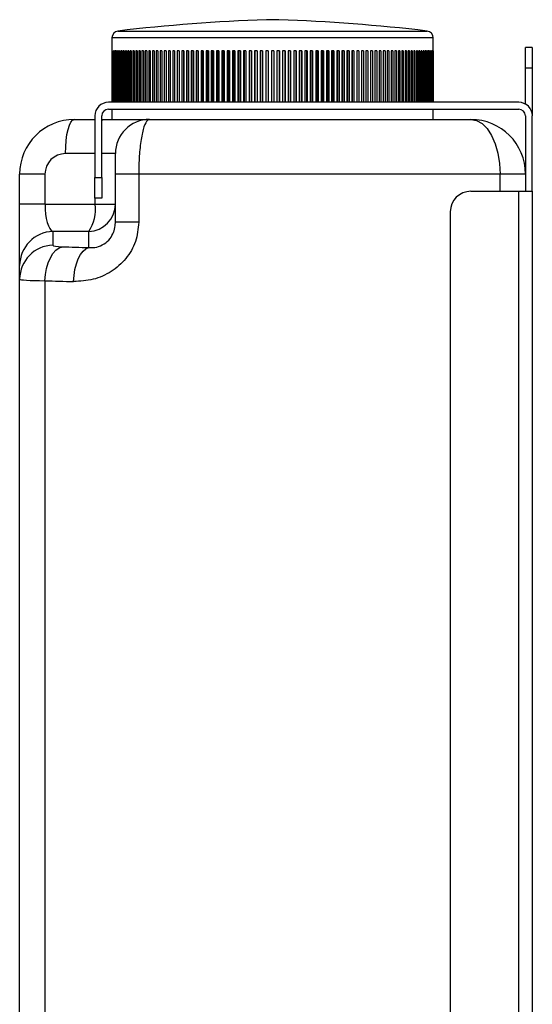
# Model space of a CAD drawing. Header units: millimetres. Extents: x 52 to 248, y 15 to 200.
# Tile 3 of 5: x 133 to 158, y 108 to 156. Entities that reach past the tile are written whole.
import ezdxf

# ---------------------------------------------------------------- set-up
doc = ezdxf.new("R2010")
doc.units = ezdxf.units.MM

msp = doc.modelspace()

# ---------------------------------------------------------------- linework, layer by layer
at = {"color": 7, "linetype": 'Continuous', "lineweight": 25}
for p, q in [((145.701, 155.727), (145.401, 155.727)), ((146.001, 155.727), (145.701, 155.727)), ((138.161, 155.173), (145.701, 155.173)), ((145.701, 155.173), (153.24, 155.173)), ((137.867, 154.842), (137.867, 154.204)), ((153.534, 154.842), (137.867, 154.842)), ((153.534, 154.204), (153.534, 154.842)), ((137.867, 154.204), (137.867, 151.704)), ((137.867, 154.204), (137.867, 154.204)), ((137.87, 154.204), (137.87, 151.704)), ((137.874, 154.204), (137.87, 154.204)), ((137.874, 154.204), (137.874, 151.704)), ((137.882, 154.204), (137.882, 151.704)), ((137.891, 154.204), (137.882, 154.204)), ((137.891, 154.204), (137.891, 151.704)), ((137.904, 154.204), (137.904, 151.704)), ((137.917, 154.204), (137.904, 154.204)), ((137.917, 154.204), (137.917, 151.704)), ((137.935, 154.204), (137.935, 151.704)), ((137.952, 154.204), (137.935, 154.204)), ((137.952, 154.204), (137.952, 151.704)), ((137.976, 154.204), (137.976, 151.704)), ((137.997, 154.204), (137.976, 154.204)), ((137.997, 154.204), (137.997, 151.704)), ((138.026, 154.204), (138.026, 151.704)), ((138.051, 154.204), (138.026, 154.204)), ((138.051, 154.204), (138.051, 151.704)), ((138.086, 154.204), (138.086, 151.704)), ((138.115, 154.204), (138.086, 154.204)), ((138.115, 154.204), (138.115, 151.704)), ((138.154, 154.204), (138.154, 151.704)), ((138.187, 154.204), (138.154, 154.204)), ((138.187, 154.204), (138.187, 151.704)), ((138.232, 154.204), (138.232, 151.704)), ((138.269, 154.204), (138.232, 154.204)), ((138.269, 154.204), (138.269, 151.704)), ((138.319, 154.204), (138.319, 151.704)), ((138.36, 154.204), (138.319, 154.204)), ((138.36, 154.204), (138.36, 151.704)), ((138.415, 154.204), (138.415, 151.704)), ((138.46, 154.204), (138.415, 154.204)), ((138.46, 154.204), (138.46, 151.704)), ((138.52, 154.204), (138.52, 151.704)), ((138.569, 154.204), (138.52, 154.204)), ((138.569, 154.204), (138.569, 151.704)), ((138.634, 154.204), (138.634, 151.704)), ((138.686, 154.204), (138.634, 154.204)), ((138.686, 154.204), (138.686, 151.704)), ((138.756, 154.204), (138.756, 151.704)), ((138.812, 154.204), (138.756, 154.204)), ((138.812, 154.204), (138.812, 151.704)), ((138.887, 154.204), (138.887, 151.704)), ((138.947, 154.204), (138.887, 154.204)), ((138.947, 154.204), (138.947, 151.704)), ((139.026, 154.204), (139.026, 151.704)), ((139.089, 154.204), (139.026, 154.204)), ((139.089, 154.204), (139.089, 151.704)), ((139.173, 154.204), (139.173, 151.704)), ((139.24, 154.204), (139.173, 154.204)), ((139.24, 154.204), (139.24, 151.704)), ((139.328, 154.204), (139.328, 151.704)), ((139.399, 154.204), (139.328, 154.204)), ((139.399, 154.204), (139.399, 151.704)), ((139.491, 154.204), (139.491, 151.704)), ((139.565, 154.204), (139.491, 154.204)), ((139.565, 154.204), (139.565, 151.704)), ((139.661, 154.204), (139.661, 151.704)), ((139.739, 154.204), (139.661, 154.204)), ((139.739, 154.204), (139.739, 151.704)), ((139.839, 154.204), (139.839, 151.704)), ((139.92, 154.204), (139.839, 154.204)), ((139.92, 154.204), (139.92, 151.704)), ((140.024, 154.204), (140.024, 151.704)), ((140.108, 154.204), (140.024, 154.204)), ((140.108, 154.204), (140.108, 151.704)), ((140.216, 154.204), (140.216, 151.704)), ((140.302, 154.204), (140.216, 154.204)), ((140.302, 154.204), (140.302, 151.704)), ((140.415, 154.204), (140.415, 151.704)), ((140.504, 154.204), (140.415, 154.204)), ((140.504, 154.204), (140.504, 151.704)), ((140.62, 154.204), (140.62, 151.704)), ((140.711, 154.204), (140.62, 154.204)), ((140.711, 154.204), (140.711, 151.704)), ((140.831, 154.204), (140.831, 151.704)), ((140.925, 154.204), (140.831, 154.204)), ((140.925, 154.204), (140.925, 151.704)), ((141.048, 154.204), (141.048, 151.704)), ((141.145, 154.204), (141.048, 154.204)), ((141.145, 154.204), (141.145, 151.704)), ((141.271, 154.204), (141.271, 151.704)), ((141.37, 154.204), (141.271, 154.204)), ((141.364, 154.204), (141.364, 151.704)), ((141.37, 154.204), (141.37, 151.704)), ((141.499, 154.204), (141.499, 151.704)), ((141.6, 154.204), (141.499, 154.204)), ((141.587, 154.204), (141.587, 151.704)), ((141.6, 154.204), (141.6, 151.704)), ((141.732, 154.204), (141.732, 151.704)), ((141.836, 154.204), (141.732, 154.204)), ((141.815, 154.204), (141.815, 151.704)), ((141.836, 154.204), (141.836, 151.704)), ((141.97, 154.204), (141.97, 151.704)), ((142.076, 154.204), (141.97, 154.204)), ((142.048, 154.204), (142.048, 151.704)), ((142.076, 154.204), (142.076, 151.704)), ((142.213, 154.204), (142.213, 151.704)), ((142.321, 154.204), (142.213, 154.204)), ((142.286, 154.204), (142.286, 151.704)), ((142.321, 154.204), (142.321, 151.704)), ((142.46, 154.204), (142.46, 151.704)), ((142.569, 154.204), (142.46, 154.204)), ((142.527, 154.204), (142.527, 151.704)), ((142.569, 154.204), (142.569, 151.704)), ((142.711, 154.204), (142.711, 151.704)), ((142.822, 154.204), (142.711, 154.204)), ((142.773, 154.204), (142.773, 151.704)), ((142.822, 154.204), (142.822, 151.704)), ((142.965, 154.204), (142.965, 151.704)), ((143.078, 154.204), (142.965, 154.204)), ((143.022, 154.204), (143.022, 151.704)), ((143.078, 154.204), (143.078, 151.704)), ((143.223, 154.204), (143.223, 151.704)), ((143.337, 154.204), (143.223, 154.204)), ((143.274, 154.204), (143.274, 151.704)), ((143.337, 154.204), (143.337, 151.704)), ((143.484, 154.204), (143.484, 151.704)), ((143.599, 154.204), (143.484, 154.204)), ((143.53, 154.204), (143.53, 151.704)), ((143.599, 154.204), (143.599, 151.704)), ((143.747, 154.204), (143.747, 151.704)), ((143.864, 154.204), (143.747, 154.204)), ((143.788, 154.204), (143.788, 151.704)), ((143.864, 154.204), (143.864, 151.704)), ((144.013, 154.204), (144.013, 151.704)), ((144.131, 154.204), (144.013, 154.204)), ((144.048, 154.204), (144.048, 151.704)), ((144.131, 154.204), (144.131, 151.704)), ((144.281, 154.204), (144.281, 151.704)), ((144.399, 154.204), (144.281, 154.204)), ((144.31, 154.204), (144.31, 151.704)), ((144.399, 154.204), (144.399, 151.704)), ((144.551, 154.204), (144.551, 151.704)), ((144.67, 154.204), (144.551, 154.204)), ((144.574, 154.204), (144.574, 151.704)), ((144.67, 154.204), (144.67, 151.704)), ((144.822, 154.204), (144.822, 151.704)), ((144.941, 154.204), (144.822, 154.204)), ((144.839, 154.204), (144.839, 151.704)), ((144.941, 154.204), (144.941, 151.704)), ((145.094, 154.204), (145.094, 151.704)), ((145.214, 154.204), (145.094, 154.204)), ((145.106, 154.204), (145.106, 151.704)), ((145.214, 154.204), (145.214, 151.704)), ((145.367, 154.204), (145.367, 151.704)), ((145.487, 154.204), (145.367, 154.204)), ((145.373, 154.204), (145.373, 151.704)), ((145.487, 154.204), (145.487, 151.704)), ((145.641, 154.204), (145.641, 151.704)), ((145.761, 154.204), (145.641, 154.204)), ((145.761, 154.204), (145.761, 151.704)), ((145.914, 154.204), (145.914, 151.704)), ((146.034, 154.204), (145.914, 154.204)), ((146.028, 154.204), (146.028, 151.704)), ((146.034, 154.204), (146.034, 151.704)), ((146.187, 154.204), (146.187, 151.704)), ((146.307, 154.204), (146.187, 154.204)), ((146.295, 154.204), (146.295, 151.704)), ((146.307, 154.204), (146.307, 151.704)), ((146.46, 154.204), (146.46, 151.704)), ((146.579, 154.204), (146.46, 154.204)), ((146.562, 154.204), (146.562, 151.704)), ((146.579, 154.204), (146.579, 151.704)), ((146.731, 154.204), (146.731, 151.704)), ((146.85, 154.204), (146.731, 154.204)), ((146.827, 154.204), (146.827, 151.704)), ((146.85, 154.204), (146.85, 151.704)), ((147.002, 154.204), (147.002, 151.704)), ((147.12, 154.204), (147.002, 154.204)), ((147.091, 154.204), (147.091, 151.704)), ((147.12, 154.204), (147.12, 151.704)), ((147.27, 154.204), (147.27, 151.704)), ((147.388, 154.204), (147.27, 154.204)), ((147.353, 154.204), (147.353, 151.704)), ((147.388, 154.204), (147.388, 151.704)), ((147.537, 154.204), (147.537, 151.704)), ((147.654, 154.204), (147.537, 154.204)), ((147.613, 154.204), (147.613, 151.704)), ((147.654, 154.204), (147.654, 151.704)), ((147.802, 154.204), (147.802, 151.704)), ((147.917, 154.204), (147.802, 154.204)), ((147.871, 154.204), (147.871, 151.704)), ((147.917, 154.204), (147.917, 151.704)), ((148.064, 154.204), (148.064, 151.704)), ((148.178, 154.204), (148.064, 154.204)), ((148.127, 154.204), (148.127, 151.704)), ((148.178, 154.204), (148.178, 151.704)), ((148.323, 154.204), (148.323, 151.704)), ((148.436, 154.204), (148.323, 154.204)), ((148.379, 154.204), (148.379, 151.704)), ((148.436, 154.204), (148.436, 151.704)), ((148.579, 154.204), (148.579, 151.704)), ((148.69, 154.204), (148.579, 154.204)), ((148.628, 154.204), (148.628, 151.704)), ((148.69, 154.204), (148.69, 151.704)), ((148.832, 154.204), (148.832, 151.704)), ((148.941, 154.204), (148.832, 154.204)), ((148.874, 154.204), (148.874, 151.704)), ((148.941, 154.204), (148.941, 151.704)), ((149.08, 154.204), (149.08, 151.704)), ((149.188, 154.204), (149.08, 154.204)), ((149.115, 154.204), (149.115, 151.704)), ((149.188, 154.204), (149.188, 151.704)), ((149.325, 154.204), (149.325, 151.704)), ((149.431, 154.204), (149.325, 154.204)), ((149.353, 154.204), (149.353, 151.704)), ((149.431, 154.204), (149.431, 151.704)), ((149.565, 154.204), (149.565, 151.704)), ((149.669, 154.204), (149.565, 154.204)), ((149.586, 154.204), (149.586, 151.704)), ((149.669, 154.204), (149.669, 151.704)), ((149.801, 154.204), (149.801, 151.704)), ((149.902, 154.204), (149.801, 154.204)), ((149.814, 154.204), (149.814, 151.704)), ((149.902, 154.204), (149.902, 151.704)), ((150.031, 154.204), (150.031, 151.704)), ((150.13, 154.204), (150.031, 154.204)), ((150.037, 154.204), (150.037, 151.704)), ((150.13, 154.204), (150.13, 151.704)), ((150.256, 154.204), (150.256, 151.704)), ((150.353, 154.204), (150.256, 154.204)), ((150.353, 154.204), (150.353, 151.704)), ((150.476, 154.204), (150.476, 151.704)), ((150.57, 154.204), (150.476, 154.204)), ((150.57, 154.204), (150.57, 151.704)), ((150.69, 154.204), (150.69, 151.704)), ((150.781, 154.204), (150.69, 154.204)), ((150.781, 154.204), (150.781, 151.704)), ((150.897, 154.204), (150.897, 151.704)), ((150.986, 154.204), (150.897, 154.204)), ((150.986, 154.204), (150.986, 151.704)), ((151.099, 154.204), (151.099, 151.704)), ((151.185, 154.204), (151.099, 154.204)), ((151.185, 154.204), (151.185, 151.704)), ((151.293, 154.204), (151.293, 151.704)), ((151.377, 154.204), (151.293, 154.204)), ((151.377, 154.204), (151.377, 151.704)), ((151.481, 154.204), (151.481, 151.704)), ((151.562, 154.204), (151.481, 154.204)), ((151.562, 154.204), (151.562, 151.704)), ((151.662, 154.204), (151.662, 151.704)), ((151.74, 154.204), (151.662, 154.204)), ((151.74, 154.204), (151.74, 151.704)), ((151.836, 154.204), (151.836, 151.704)), ((151.91, 154.204), (151.836, 154.204)), ((151.91, 154.204), (151.91, 151.704)), ((152.002, 154.204), (152.002, 151.704)), ((152.073, 154.204), (152.002, 154.204)), ((152.073, 154.204), (152.073, 151.704)), ((152.161, 154.204), (152.161, 151.704)), ((152.228, 154.204), (152.161, 154.204)), ((152.228, 154.204), (152.228, 151.704)), ((152.312, 154.204), (152.312, 151.704)), ((152.375, 154.204), (152.312, 154.204)), ((152.375, 154.204), (152.375, 151.704)), ((152.454, 154.204), (152.454, 151.704)), ((152.514, 154.204), (152.454, 154.204)), ((152.514, 154.204), (152.514, 151.704)), ((152.589, 154.204), (152.589, 151.704)), ((152.645, 154.204), (152.589, 154.204)), ((152.645, 154.204), (152.645, 151.704)), ((152.715, 154.204), (152.715, 151.704)), ((152.767, 154.204), (152.715, 154.204)), ((152.767, 154.204), (152.767, 151.704)), ((152.832, 154.204), (152.832, 151.704)), ((152.881, 154.204), (152.832, 154.204)), ((152.881, 154.204), (152.881, 151.704)), ((152.941, 154.204), (152.941, 151.704)), ((152.986, 154.204), (152.941, 154.204)), ((152.986, 154.204), (152.986, 151.704)), ((153.041, 154.204), (153.041, 151.704)), ((153.082, 154.204), (153.041, 154.204)), ((153.082, 154.204), (153.082, 151.704)), ((153.132, 154.204), (153.132, 151.704)), ((153.169, 154.204), (153.132, 154.204)), ((153.169, 154.204), (153.169, 151.704)), ((153.214, 154.204), (153.214, 151.704)), ((153.247, 154.204), (153.214, 154.204)), ((153.247, 154.204), (153.247, 151.704)), ((153.286, 154.204), (153.286, 151.704)), ((153.315, 154.204), (153.286, 154.204)), ((153.315, 154.204), (153.315, 151.704)), ((153.35, 154.204), (153.35, 151.704)), ((153.375, 154.204), (153.35, 154.204)), ((153.375, 154.204), (153.375, 151.704)), ((153.404, 154.204), (153.404, 151.704)), ((153.425, 154.204), (153.404, 154.204)), ((153.425, 154.204), (153.425, 151.704)), ((153.449, 154.204), (153.449, 151.704)), ((153.466, 154.204), (153.449, 154.204)), ((153.466, 154.204), (153.466, 151.704)), ((153.484, 154.204), (153.484, 151.704)), ((153.497, 154.204), (153.484, 154.204)), ((153.497, 154.204), (153.497, 151.704)), ((153.51, 154.204), (153.51, 151.704)), ((153.519, 154.204), (153.51, 154.204)), ((153.519, 154.204), (153.519, 151.704)), ((153.527, 154.204), (153.527, 151.704)), ((153.531, 154.204), (153.527, 154.204)), ((153.531, 154.204), (153.531, 151.704)), ((153.534, 154.204), (153.534, 151.704)), ((153.534, 154.204), (153.534, 154.204)), ((158.367, 154.371), (158.034, 154.371)), ((158.034, 153.371), (158.034, 154.371)), ((158.367, 154.371), (158.367, 153.371)), ((158.367, 153.371), (158.034, 153.371)), ((158.034, 151.615), (158.034, 153.371)), ((158.367, 153.371), (158.367, 151.037)), ((157.701, 151.704), (137.701, 151.704)), ((137.701, 151.371), (157.701, 151.371)), ((137.867, 151.371), (137.867, 150.871)), ((153.534, 150.871), (153.534, 151.371)), ((136.034, 150.871), (137.034, 150.871)), ((137.034, 151.037), (137.034, 148.037)), ((137.367, 148.037), (137.367, 151.037)), ((137.367, 150.871), (137.477, 150.871)), ((137.477, 150.871), (139.701, 150.871)), ((139.701, 150.871), (155.367, 150.871)), ((158.034, 151.037), (158.034, 147.371)), ((158.367, 147.371), (158.367, 151.037)), ((137.034, 149.204), (135.602, 149.204)), ((138.034, 149.204), (137.367, 149.204)), ((134.602, 148.204), (133.367, 148.204)), ((133.367, 146.738), (133.367, 148.204)), ((134.602, 148.204), (134.602, 146.738)), ((139.174, 148.204), (138.034, 148.204)), ((138.034, 145.858), (138.034, 148.204)), ((139.174, 148.204), (139.174, 145.858)), ((156.799, 148.204), (139.174, 148.204)), ((158.034, 148.204), (156.799, 148.204)), ((156.799, 147.371), (156.799, 148.204)), ((137.034, 148.037), (137.367, 148.037)), ((137.034, 147.037), (137.034, 148.037)), ((137.367, 148.037), (137.367, 147.037)), ((155.367, 147.371), (157.701, 147.371)), ((157.701, 33.371), (157.701, 147.371)), ((157.701, 147.371), (158.367, 147.371)), ((158.367, 147.371), (158.367, 33.371)), ((137.367, 147.037), (137.034, 147.037)), ((137.046, 146.738), (137.046, 147.037)), ((134.602, 146.738), (133.367, 146.738)), ((133.367, 143.754), (133.367, 146.738)), ((134.602, 146.738), (137.046, 146.738)), ((137.046, 146.738), (138.034, 146.738)), ((154.367, 146.371), (154.367, 34.371)), ((139.174, 145.858), (138.034, 145.858)), ((134.989, 145.412), (134.989, 144.742)), ((136.737, 145.412), (134.989, 145.412)), ((136.737, 144.628), (136.737, 145.412)), ((133.367, 143.084), (133.367, 143.754)), ((133.367, 60.204), (133.367, 143.084)), ((134.602, 143.011), (134.602, 60.204))]:
    msp.add_line(p, q, dxfattribs=at)
at = {"color": 7, "linetype": 'Continuous', "lineweight": 25, "flags": 128}
for points in [[(135.602, 149.204), (135.611, 149.529), (135.635, 149.842), (135.675, 150.13), (135.729, 150.383), (135.794, 150.59), (135.869, 150.744), (135.95, 150.839), (136.034, 150.871)], [(137.367, 150.816), (137.393, 150.839), (137.477, 150.871)], [(155.367, 150.871), (155.647, 150.819), (155.915, 150.668), (156.163, 150.421), (156.38, 150.09), (156.558, 149.686), (156.69, 149.224), (156.772, 148.724), (156.799, 148.204)], [(134.602, 143.011), (134.625, 143.316), (134.678, 143.61), (134.758, 143.884), (134.863, 144.129), (134.989, 144.336), (135.133, 144.498), (135.289, 144.611), (135.452, 144.669)], [(135.999, 142.97), (136.019, 143.274), (136.064, 143.568), (136.133, 143.842), (136.224, 144.087), (136.334, 144.294), (136.459, 144.456), (136.595, 144.569), (136.737, 144.628)]]:
    msp.add_lwpolyline(points, dxfattribs=at)
at = {"color": 7, "linetype": 'Continuous', "lineweight": 25}
for centre, radius, start, end in [((148.396, 69.113), 86.667, 91.9807, 96.78211), ((143.005, 69.113), 86.667, 83.21789, 88.0193), ((138.201, 154.842), 0.333, 96.7821, 180), ((153.201, 154.842), 0.333, 0, 83.2179), ((137.701, 151.037), 0.667, 90, 180), ((157.701, 151.037), 0.667, 0, 90), ((137.701, 151.037), 0.333, 90, 180), ((157.701, 151.037), 0.333, 0, 90), ((136.034, 148.204), 2.667, 90, 180), ((139.701, 149.204), 1.667, 90, 180), ((155.367, 148.204), 2.667, 0, 90), ((135.602, 148.204), 1, 90, 180), ((155.367, 146.371), 1, 90, 180), ((136.704, 146.741), 1.33, 271.3985, 359.8581), ((135.195, 146.47), 1.87, 325.5325, 8.2311), ((135.029, 143.75), 1.662, 91.3985, 179.8581), ((135.029, 143.08), 1.662, 91.3985, 179.8581)]:
    msp.add_arc(centre, radius, start, end, dxfattribs=at)
for centre, major_axis, ratio, start_param, end_param in [((135.034, 146.738), (0, 1.333), 0.323524, 1.570796, 3.036873), ((135.989, 144.769), (1, 0.027), 0.101447, 3.138804, 4.14268), ((145.655, 146.574), (19, 0.522), 0.101447, 4.14268, 4.220975), ((136.034, 143.112), (2.667, 0.027), 0.038067, 3.141204, 4.145079), ((145.701, 144.916), (20.667, 0.521), 0.093277, 4.143115, 4.22141)]:
    msp.add_ellipse(centre, major_axis=major_axis, ratio=ratio, start_param=start_param, end_param=end_param, dxfattribs=at)
for points, knots in [([(139.701, 150.871), (139.636, 150.838), (139.506, 150.773), (139.343, 150.267), (139.23, 149.535), (139.18, 148.8), (139.176, 148.352), (139.174, 148.204)], [0, 0, 0, 0, 0.225521, 0.45409, 0.678869, 0.894301, 1, 1, 1, 1]), ([(138.034, 148.204), (138.034, 148.259), (138.034, 148.428), (138.034, 148.705), (138.034, 148.98), (138.034, 149.168), (138.034, 149.192), (138.034, 149.204)], [0, 0, 0, 0, 0.103205, 0.31455, 0.538062, 0.769159, 1, 1, 1, 1]), ([(139.174, 145.858), (139.142, 145.539), (139.077, 144.896), (138.571, 144.05), (137.841, 143.415), (136.945, 143.021), (136.318, 142.987), (135.999, 142.97)], [0, 0, 0, 0, 0.189697, 0.383032, 0.580146, 0.786516, 1, 1, 1, 1]), ([(136.737, 144.628), (136.864, 144.626), (137.105, 144.623), (137.475, 144.773), (137.768, 145.032), (137.911, 145.283), (138, 145.526), (138.031, 145.695), (138.033, 145.835), (138.034, 145.858)], [0, 0, 0, 0, 0.241747, 0.455662, 0.644262, 0.790648, 0.822794, 0.971782, 1, 1, 1, 1])]:
    msp.add_open_spline(points, degree=3, knots=knots, dxfattribs=at)

doc.saveas('drawing.dxf')
